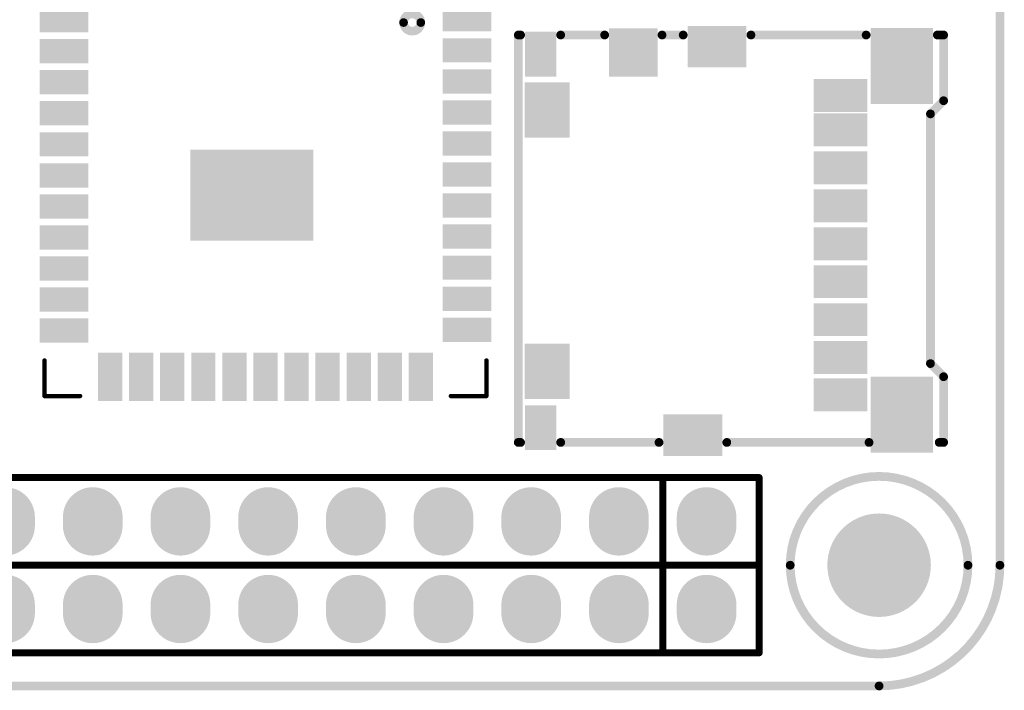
# Model space of a CAD drawing. Header units: millimetres. Extents: x 101.3 to 167.1, y 74.7 to 106.4.
# Tile 5 of 6: x 138.5 to 167.1, y 74.7 to 94.1. Entities that reach past the tile are written whole.
import ezdxf

# ---------------------------------------------------------------- set-up
doc = ezdxf.new("R2010")
doc.units = ezdxf.units.MM
for name, color, linetype in [('BottomLayer', 5, 'Continuous'), ('BottomSolder', 6, 'Continuous'), ('KeepOutLayer', 6, 'Continuous'), ('MultiLayer', 9, 'Continuous'), ('PadHoleLayer', 156, 'Continuous'), ('TopLayer', 1, 'Continuous'), ('TopOverlay', 2, 'Continuous'), ('TopPaste', 8, 'Continuous'), ('TopSolder', 216, 'Continuous')]:
    doc.layers.add(name, color=color, linetype=linetype)

# ---------------------------------------------------------------- blocks, each defined once
blk = doc.blocks.new('TF_SMD_TF_110_3')
at = {"layer": 'TopLayer'}
for points in [[(-1.945, 4.865), (-1.945, 6.065), (-3.145, 4.865), (-3.145, 6.065)], [(0.63, 5.131), (0.63, 6.131), (-0.87, 5.131), (-0.87, 6.131)], [(6.03, 4.068), (6.03, 6.068), (4.43, 4.068), (4.43, 6.068)], [(-4.88, 4.864), (-4.88, 5.964), (-5.58, 4.864), (-5.58, 5.964)], [(4.13, 3.843), (4.13, 4.593), (2.78, 3.843), (2.78, 4.593)], [(-4.495, 3.094), (-4.495, 4.494), (-5.595, 3.094), (-5.595, 4.494)], [(4.13, 2.843), (4.13, 3.593), (2.78, 2.843), (2.78, 3.593)], [(4.13, 1.742), (4.13, 2.492), (2.78, 1.742), (2.78, 2.492)], [(4.13, 0.643), (4.13, 1.393), (2.78, 0.643), (2.78, 1.393)], [(4.13, -0.457), (4.13, 0.293), (2.78, -0.457), (2.78, 0.293)], [(4.13, -1.558), (4.13, -0.807), (2.78, -1.558), (2.78, -0.807)], [(4.13, -2.657), (4.13, -1.907), (2.78, -2.657), (2.78, -1.907)], [(-4.495, -4.482), (-4.495, -3.082), (-5.595, -4.482), (-5.595, -3.082)], [(4.13, -3.757), (4.13, -3.007), (2.78, -3.757), (2.78, -3.007)], [(4.13, -4.837), (4.13, -4.087), (2.78, -4.837), (2.78, -4.087)], [(6.03, -6.032), (6.03, -4.032), (4.43, -6.032), (4.43, -4.032)], [(-4.88, -5.964), (-4.88, -4.864), (-5.58, -5.964), (-5.58, -4.864)], [(-0.07, -6.131), (-0.07, -5.131), (-1.57, -6.131), (-1.57, -5.131)]]:
    blk.add_solid(points, dxfattribs=at)
at = {"layer": 'TopOverlay', "const_width": 0.254}
for points in [[(-5.876, 5.969), (-5.811, 5.969)], [(-5.876, -5.842), (-5.876, 5.969)], [(-4.649, 5.969), (-3.376, 5.969)], [(-1.714, 5.969), (-1.101, 5.969)], [(0.861, 5.969), (4.199, 5.969)], [(6.261, 5.969), (6.443, 5.969)], [(6.443, 4.064), (6.443, 5.969)], [(6.062, 3.683), (6.443, 4.064)], [(6.062, -3.556), (6.062, 3.683)], [(6.062, -3.556), (6.443, -3.937)], [(6.443, -5.842), (6.443, -3.937)], [(-5.876, -5.842), (-5.811, -5.842)], [(-4.649, -5.842), (-1.801, -5.842)], [(0.161, -5.842), (4.284, -5.842)], [(6.316, -5.842), (6.443, -5.842)]]:
    blk.add_lwpolyline(points, dxfattribs=at)
at = {"layer": 'TopOverlay', "const_width": 0.127}
for points in [[(-5.94, 5.969, 1), (-5.813, 5.969, 1)], [(-5.94, 5.969, 1), (-5.813, 5.969, 1)], [(-5.875, 5.969, 1), (-5.748, 5.969, 1)], [(-4.713, 5.969, 1), (-4.586, 5.969, 1)], [(-3.439, 5.969, 1), (-3.312, 5.969, 1)], [(-1.777, 5.969, 1), (-1.65, 5.969, 1)], [(-1.164, 5.969, 1), (-1.037, 5.969, 1)], [(0.798, 5.969, 1), (0.925, 5.969, 1)], [(4.136, 5.969, 1), (4.263, 5.969, 1)], [(6.198, 5.969, 1), (6.325, 5.969, 1)], [(6.379, 5.969, 1), (6.506, 5.969, 1)], [(6.379, 5.969, 1), (6.506, 5.969, 1)], [(6.379, 4.064, 1), (6.506, 4.064, 1)], [(6.379, 4.064, 1), (6.506, 4.064, 1)], [(5.998, 3.683, 1), (6.125, 3.683, 1)], [(5.998, 3.683, 1), (6.125, 3.683, 1)], [(5.998, -3.556, 1), (6.125, -3.556, 1)], [(5.998, -3.556, 1), (6.125, -3.556, 1)], [(6.379, -3.937, 1), (6.506, -3.937, 1)], [(6.379, -3.937, 1), (6.506, -3.937, 1)], [(-5.94, -5.842, 1), (-5.813, -5.842, 1)], [(-5.94, -5.842, 1), (-5.813, -5.842, 1)], [(-5.875, -5.842, 1), (-5.748, -5.842, 1)], [(-4.713, -5.842, 1), (-4.586, -5.842, 1)], [(-1.864, -5.842, 1), (-1.737, -5.842, 1)], [(0.098, -5.842, 1), (0.225, -5.842, 1)], [(4.22, -5.842, 1), (4.347, -5.842, 1)], [(6.252, -5.842, 1), (6.379, -5.842, 1)], [(6.379, -5.842, 1), (6.506, -5.842, 1)], [(6.379, -5.842, 1), (6.506, -5.842, 1)]]:
    blk.add_lwpolyline(points, format="xyb", close=True, dxfattribs=at)
at = {"layer": 'TopPaste'}
for points in [[(-1.945, 4.865), (-1.945, 6.065), (-3.145, 4.865), (-3.145, 6.065)], [(0.63, 5.131), (0.63, 6.131), (-0.87, 5.131), (-0.87, 6.131)], [(6.03, 4.068), (6.03, 6.068), (4.43, 4.068), (4.43, 6.068)], [(-4.88, 4.864), (-4.88, 5.964), (-5.58, 4.864), (-5.58, 5.964)], [(4.13, 3.843), (4.13, 4.593), (2.78, 3.843), (2.78, 4.593)], [(-4.495, 3.094), (-4.495, 4.494), (-5.595, 3.094), (-5.595, 4.494)], [(4.13, 2.843), (4.13, 3.593), (2.78, 2.843), (2.78, 3.593)], [(4.13, 1.742), (4.13, 2.492), (2.78, 1.742), (2.78, 2.492)], [(4.13, 0.643), (4.13, 1.393), (2.78, 0.643), (2.78, 1.393)], [(4.13, -0.457), (4.13, 0.293), (2.78, -0.457), (2.78, 0.293)], [(4.13, -1.558), (4.13, -0.807), (2.78, -1.558), (2.78, -0.807)], [(4.13, -2.657), (4.13, -1.907), (2.78, -2.657), (2.78, -1.907)], [(-4.495, -4.482), (-4.495, -3.082), (-5.595, -4.482), (-5.595, -3.082)], [(4.13, -3.757), (4.13, -3.007), (2.78, -3.757), (2.78, -3.007)], [(4.13, -4.837), (4.13, -4.087), (2.78, -4.837), (2.78, -4.087)], [(6.03, -6.032), (6.03, -4.032), (4.43, -6.032), (4.43, -4.032)], [(-4.88, -5.964), (-4.88, -4.864), (-5.58, -5.964), (-5.58, -4.864)], [(-0.07, -6.131), (-0.07, -5.131), (-1.57, -6.131), (-1.57, -5.131)]]:
    blk.add_solid(points, dxfattribs=at)
at = {"layer": 'TopSolder'}
for points in [[(-4.779, 4.762), (-4.779, 6.066), (-5.682, 4.762), (-5.682, 6.066)], [(-1.843, 4.764), (-1.843, 6.167), (-3.246, 4.764), (-3.246, 6.167)], [(0.732, 5.029), (0.732, 6.232), (-0.971, 5.029), (-0.971, 6.232)], [(6.132, 3.966), (6.132, 6.169), (4.329, 3.966), (4.329, 6.169)], [(-4.393, 2.992), (-4.393, 4.595), (-5.696, 2.992), (-5.696, 4.595)], [(4.232, 3.741), (4.232, 4.694), (2.679, 3.741), (2.679, 4.694)], [(4.232, 2.741), (4.232, 3.694), (2.679, 2.741), (2.679, 3.694)], [(4.232, 1.641), (4.232, 2.594), (2.679, 1.641), (2.679, 2.594)], [(4.232, 0.541), (4.232, 1.494), (2.679, 0.541), (2.679, 1.494)], [(4.232, -0.559), (4.232, 0.394), (2.679, -0.559), (2.679, 0.394)], [(4.232, -1.659), (4.232, -0.706), (2.679, -1.659), (2.679, -0.706)], [(4.232, -2.759), (4.232, -1.806), (2.679, -2.759), (2.679, -1.806)], [(-4.393, -4.584), (-4.393, -2.981), (-5.696, -4.584), (-5.696, -2.981)], [(4.232, -3.859), (4.232, -2.906), (2.679, -3.859), (2.679, -2.906)], [(4.232, -4.939), (4.232, -3.986), (2.679, -4.939), (2.679, -3.986)], [(6.132, -6.134), (6.132, -3.931), (4.329, -6.134), (4.329, -3.931)], [(-4.779, -6.065), (-4.779, -4.762), (-5.682, -6.065), (-5.682, -4.762)], [(0.032, -6.232), (0.032, -5.029), (-1.671, -6.232), (-1.671, -5.029)]]:
    blk.add_solid(points, dxfattribs=at)
blk = doc.blocks.new('QFN44__6223A_SRD_14')
at = {"layer": 'TopLayer'}
for points in [[(-4.25, 6.437), (-4.75, 6.437), (-4.25, 5.237), (-4.75, 5.237)], [(-3.35, 6.437), (-3.85, 6.437), (-3.35, 5.237), (-3.85, 5.237)], [(-2.45, 6.437), (-2.95, 6.437), (-2.45, 5.237), (-2.95, 5.237)], [(-1.55, 6.437), (-2.05, 6.437), (-1.55, 5.237), (-2.05, 5.237)], [(-0.65, 6.437), (-1.15, 6.437), (-0.65, 5.237), (-1.15, 5.237)], [(0.25, 6.437), (-0.25, 6.437), (0.25, 5.237), (-0.25, 5.237)], [(1.15, 6.437), (0.65, 6.437), (1.15, 5.237), (0.65, 5.237)], [(2.05, 6.437), (1.55, 6.437), (2.05, 5.237), (1.55, 5.237)], [(2.95, 6.437), (2.45, 6.437), (2.95, 5.237), (2.45, 5.237)], [(3.35, 5.237), (3.85, 5.237), (3.35, 6.437), (3.85, 6.437)], [(4.25, 5.237), (4.75, 5.237), (4.25, 6.437), (4.75, 6.437)], [(-6.438, 4.725), (-6.438, 4.225), (-5.238, 4.725), (-5.238, 4.225)], [(6.437, 4.25), (6.437, 4.75), (5.237, 4.25), (5.237, 4.75)], [(-6.438, 3.825), (-6.438, 3.325), (-5.238, 3.825), (-5.238, 3.325)], [(6.437, 3.35), (6.437, 3.85), (5.237, 3.35), (5.237, 3.85)], [(-6.438, 2.925), (-6.438, 2.425), (-5.238, 2.925), (-5.238, 2.425)], [(6.437, 2.45), (6.437, 2.95), (5.237, 2.45), (5.237, 2.95)], [(-5.238, 1.525), (-5.238, 2.025), (-6.438, 1.525), (-6.438, 2.025)], [(6.437, 1.55), (6.437, 2.05), (5.237, 1.55), (5.237, 2.05)], [(-1.288, 1.792), (-1.288, -0.648), (2.072, 1.792), (2.072, -0.648)], [(6.437, 0.65), (6.437, 1.15), (5.237, 0.65), (5.237, 1.15)], [(-5.238, 0.625), (-5.238, 1.125), (-6.438, 0.625), (-6.438, 1.125)], [(-5.238, -0.275), (-5.238, 0.225), (-6.438, -0.275), (-6.438, 0.225)], [(6.437, -0.25), (6.437, 0.25), (5.237, -0.25), (5.237, 0.25)], [(-5.238, -1.175), (-5.238, -0.675), (-6.438, -1.175), (-6.438, -0.675)], [(6.437, -1.15), (6.437, -0.65), (5.237, -1.15), (5.237, -0.65)], [(-5.238, -2.075), (-5.238, -1.575), (-6.438, -2.075), (-6.438, -1.575)], [(6.437, -2.05), (6.437, -1.55), (5.237, -2.05), (5.237, -1.55)], [(-5.238, -2.975), (-5.238, -2.475), (-6.438, -2.975), (-6.438, -2.475)], [(6.437, -2.95), (6.437, -2.45), (5.237, -2.95), (5.237, -2.45)], [(-5.238, -3.875), (-5.238, -3.375), (-6.438, -3.875), (-6.438, -3.375)], [(6.437, -3.85), (6.437, -3.35), (5.237, -3.85), (5.237, -3.35)], [(-5.238, -4.775), (-5.238, -4.275), (-6.438, -4.775), (-6.438, -4.275)], [(6.437, -4.75), (6.437, -4.25), (5.237, -4.75), (5.237, -4.25)], [(-4.25, -5.238), (-4.75, -5.238), (-4.25, -6.438), (-4.75, -6.438)], [(-3.35, -5.238), (-3.85, -5.238), (-3.35, -6.438), (-3.85, -6.438)], [(-2.45, -5.238), (-2.95, -5.238), (-2.45, -6.438), (-2.95, -6.438)], [(-1.55, -5.238), (-2.05, -5.238), (-1.55, -6.438), (-2.05, -6.438)], [(-0.65, -5.238), (-1.15, -5.238), (-0.65, -6.438), (-1.15, -6.438)], [(0.25, -5.238), (-0.25, -5.238), (0.25, -6.438), (-0.25, -6.438)], [(1.15, -5.238), (0.65, -5.238), (1.15, -6.438), (0.65, -6.438)], [(2.05, -5.238), (1.55, -5.238), (2.05, -6.438), (1.55, -6.438)], [(2.95, -5.238), (2.45, -5.238), (2.95, -6.438), (2.45, -6.438)], [(3.85, -5.238), (3.35, -5.238), (3.85, -6.438), (3.35, -6.438)], [(4.75, -5.238), (4.25, -5.238), (4.75, -6.438), (4.25, -6.438)]]:
    blk.add_solid(points, dxfattribs=at)
at = {"layer": 'TopOverlay', "const_width": 0.127}
for points in [[(-5.37, 6.397), (-6.4, 6.397)], [(-6.4, 6.397), (-6.4, 5.367)], [(6.4, 6.397), (5.37, 6.397)], [(6.4, 6.397), (6.4, 5.367)], [(-6.4, -6.403), (-6.4, -5.372)], [(-6.35, -5.422), (-6.4, -5.372)], [(-5.37, -6.403), (-6.35, -5.422)], [(6.4, -5.372), (6.4, -6.4)], [(-5.37, -6.403), (-6.4, -6.403)], [(6.4, -6.403), (5.37, -6.403)], [(6.4, -6.4), (6.4, -6.403)]]:
    blk.add_lwpolyline(points, dxfattribs=at)
at = {"layer": 'TopOverlay'}
for points, const_width in [([(-6.432, 6.397, 1), (-6.368, 6.397, 1)], 0.0635), ([(-6.432, 6.397, 1), (-6.368, 6.397, 1)], 0.0635), ([(-5.402, 6.397, 1), (-5.338, 6.397, 1)], 0.0635), ([(5.338, 6.397, 1), (5.402, 6.397, 1)], 0.0635), ([(6.368, 6.397, 1), (6.432, 6.397, 1)], 0.0635), ([(6.368, 6.397, 1), (6.432, 6.397, 1)], 0.0635), ([(-6.432, 5.367, 1), (-6.368, 5.367, 1)], 0.0635), ([(6.368, 5.367, 1), (6.432, 5.367, 1)], 0.0635), ([(-4, -4.43, 1), (-4.5, -4.43, 1)], 0.25), ([(-4.562, -4.43, 1), (-4.437, -4.43, 1)], 0.125), ([(-4.062, -4.43, 1), (-3.937, -4.43, 1)], 0.125), ([(-6.432, -5.372, 1), (-6.368, -5.372, 1)], 0.0635), ([(-6.432, -5.372, 1), (-6.368, -5.372, 1)], 0.0635), ([(-6.382, -5.422, 1), (-6.318, -5.422, 1)], 0.0635), ([(-6.382, -5.422, 1), (-6.318, -5.422, 1)], 0.0635), ([(6.368, -5.372, 1), (6.432, -5.372, 1)], 0.0635), ([(-6.432, -6.403, 1), (-6.368, -6.403, 1)], 0.0635), ([(-6.432, -6.403, 1), (-6.368, -6.403, 1)], 0.0635), ([(-5.402, -6.403, 1), (-5.338, -6.403, 1)], 0.0635), ([(-5.402, -6.403, 1), (-5.338, -6.403, 1)], 0.0635), ([(5.338, -6.403, 1), (5.402, -6.403, 1)], 0.0635), ([(6.368, -6.4, 1), (6.432, -6.4, 1)], 0.0635), ([(6.368, -6.4, 1), (6.432, -6.4, 1)], 0.0635), ([(6.368, -6.403, 1), (6.432, -6.403, 1)], 0.0635), ([(6.368, -6.403, 1), (6.432, -6.403, 1)], 0.0635)]:
    blk.add_lwpolyline(points, format="xyb", close=True, dxfattribs=dict(at, const_width=const_width))
at = {"layer": 'TopPaste'}
for points in [[(-4.25, 6.437), (-4.75, 6.437), (-4.25, 5.237), (-4.75, 5.237)], [(-3.35, 6.437), (-3.85, 6.437), (-3.35, 5.237), (-3.85, 5.237)], [(-2.45, 6.437), (-2.95, 6.437), (-2.45, 5.237), (-2.95, 5.237)], [(-1.55, 6.437), (-2.05, 6.437), (-1.55, 5.237), (-2.05, 5.237)], [(-0.65, 6.437), (-1.15, 6.437), (-0.65, 5.237), (-1.15, 5.237)], [(0.25, 6.437), (-0.25, 6.437), (0.25, 5.237), (-0.25, 5.237)], [(1.15, 6.437), (0.65, 6.437), (1.15, 5.237), (0.65, 5.237)], [(2.05, 6.437), (1.55, 6.437), (2.05, 5.237), (1.55, 5.237)], [(2.95, 6.437), (2.45, 6.437), (2.95, 5.237), (2.45, 5.237)], [(3.35, 5.237), (3.85, 5.237), (3.35, 6.437), (3.85, 6.437)], [(4.25, 5.237), (4.75, 5.237), (4.25, 6.437), (4.75, 6.437)], [(-6.438, 4.725), (-6.438, 4.225), (-5.238, 4.725), (-5.238, 4.225)], [(6.437, 4.25), (6.437, 4.75), (5.237, 4.25), (5.237, 4.75)], [(-6.438, 3.825), (-6.438, 3.325), (-5.238, 3.825), (-5.238, 3.325)], [(6.437, 3.35), (6.437, 3.85), (5.237, 3.35), (5.237, 3.85)], [(-6.438, 2.925), (-6.438, 2.425), (-5.238, 2.925), (-5.238, 2.425)], [(6.437, 2.45), (6.437, 2.95), (5.237, 2.45), (5.237, 2.95)], [(-5.238, 1.525), (-5.238, 2.025), (-6.438, 1.525), (-6.438, 2.025)], [(6.437, 1.55), (6.437, 2.05), (5.237, 1.55), (5.237, 2.05)], [(-1.288, 1.792), (-1.288, -0.648), (2.072, 1.792), (2.072, -0.648)], [(6.437, 0.65), (6.437, 1.15), (5.237, 0.65), (5.237, 1.15)], [(-5.238, 0.625), (-5.238, 1.125), (-6.438, 0.625), (-6.438, 1.125)], [(-5.238, -0.275), (-5.238, 0.225), (-6.438, -0.275), (-6.438, 0.225)], [(6.437, -0.25), (6.437, 0.25), (5.237, -0.25), (5.237, 0.25)], [(-5.238, -1.175), (-5.238, -0.675), (-6.438, -1.175), (-6.438, -0.675)], [(6.437, -1.15), (6.437, -0.65), (5.237, -1.15), (5.237, -0.65)], [(-5.238, -2.075), (-5.238, -1.575), (-6.438, -2.075), (-6.438, -1.575)], [(6.437, -2.05), (6.437, -1.55), (5.237, -2.05), (5.237, -1.55)], [(-5.238, -2.975), (-5.238, -2.475), (-6.438, -2.975), (-6.438, -2.475)], [(6.437, -2.95), (6.437, -2.45), (5.237, -2.95), (5.237, -2.45)], [(-5.238, -3.875), (-5.238, -3.375), (-6.438, -3.875), (-6.438, -3.375)], [(6.437, -3.85), (6.437, -3.35), (5.237, -3.85), (5.237, -3.35)], [(-5.238, -4.775), (-5.238, -4.275), (-6.438, -4.775), (-6.438, -4.275)], [(6.437, -4.75), (6.437, -4.25), (5.237, -4.75), (5.237, -4.25)], [(-4.25, -5.238), (-4.75, -5.238), (-4.25, -6.438), (-4.75, -6.438)], [(-3.35, -5.238), (-3.85, -5.238), (-3.35, -6.438), (-3.85, -6.438)], [(-2.45, -5.238), (-2.95, -5.238), (-2.45, -6.438), (-2.95, -6.438)], [(-1.55, -5.238), (-2.05, -5.238), (-1.55, -6.438), (-2.05, -6.438)], [(-0.65, -5.238), (-1.15, -5.238), (-0.65, -6.438), (-1.15, -6.438)], [(0.25, -5.238), (-0.25, -5.238), (0.25, -6.438), (-0.25, -6.438)], [(1.15, -5.238), (0.65, -5.238), (1.15, -6.438), (0.65, -6.438)], [(2.05, -5.238), (1.55, -5.238), (2.05, -6.438), (1.55, -6.438)], [(2.95, -5.238), (2.45, -5.238), (2.95, -6.438), (2.45, -6.438)], [(3.85, -5.238), (3.35, -5.238), (3.85, -6.438), (3.35, -6.438)], [(4.75, -5.238), (4.25, -5.238), (4.75, -6.438), (4.25, -6.438)]]:
    blk.add_solid(points, dxfattribs=at)
at = {"layer": 'TopSolder'}
for points in [[(-4.148, 6.539), (-4.852, 6.539), (-4.148, 5.136), (-4.852, 5.136)], [(-3.248, 6.539), (-3.952, 6.539), (-3.248, 5.136), (-3.952, 5.136)], [(-2.348, 6.539), (-3.052, 6.539), (-2.348, 5.136), (-3.052, 5.136)], [(-1.448, 6.539), (-2.152, 6.539), (-1.448, 5.136), (-2.152, 5.136)], [(-0.548, 6.539), (-1.252, 6.539), (-0.548, 5.136), (-1.252, 5.136)], [(0.352, 6.539), (-0.352, 6.539), (0.352, 5.136), (-0.352, 5.136)], [(1.252, 6.539), (0.548, 6.539), (1.252, 5.136), (0.548, 5.136)], [(2.152, 6.539), (1.448, 6.539), (2.152, 5.136), (1.448, 5.136)], [(3.052, 6.539), (2.348, 6.539), (3.052, 5.136), (2.348, 5.136)], [(3.248, 5.136), (3.952, 5.136), (3.248, 6.539), (3.952, 6.539)], [(4.148, 5.136), (4.852, 5.136), (4.148, 6.539), (4.852, 6.539)], [(6.539, 4.148), (6.539, 4.852), (5.136, 4.148), (5.136, 4.852)], [(-6.539, 4.827), (-6.539, 4.123), (-5.136, 4.827), (-5.136, 4.123)], [(-6.539, 3.927), (-6.539, 3.223), (-5.136, 3.927), (-5.136, 3.223)], [(6.539, 3.248), (6.539, 3.952), (5.136, 3.248), (5.136, 3.952)], [(-6.539, 3.027), (-6.539, 2.323), (-5.136, 3.027), (-5.136, 2.323)], [(6.539, 2.348), (6.539, 3.052), (5.136, 2.348), (5.136, 3.052)], [(-5.136, 1.423), (-5.136, 2.127), (-6.539, 1.423), (-6.539, 2.127)], [(6.539, 1.448), (6.539, 2.152), (5.136, 1.448), (5.136, 2.152)], [(-1.39, 1.893), (-1.39, -0.75), (2.173, 1.893), (2.173, -0.75)], [(-5.136, 0.523), (-5.136, 1.227), (-6.539, 0.523), (-6.539, 1.227)], [(6.539, 0.548), (6.539, 1.252), (5.136, 0.548), (5.136, 1.252)], [(-5.136, -0.377), (-5.136, 0.327), (-6.539, -0.377), (-6.539, 0.327)], [(6.539, -0.352), (6.539, 0.352), (5.136, -0.352), (5.136, 0.352)], [(6.539, -1.252), (6.539, -0.548), (5.136, -1.252), (5.136, -0.548)], [(-5.136, -1.277), (-5.136, -0.573), (-6.539, -1.277), (-6.539, -0.573)], [(-5.136, -2.177), (-5.136, -1.473), (-6.539, -2.177), (-6.539, -1.473)], [(6.539, -2.152), (6.539, -1.448), (5.136, -2.152), (5.136, -1.448)], [(-5.136, -3.077), (-5.136, -2.373), (-6.539, -3.077), (-6.539, -2.373)], [(6.539, -3.052), (6.539, -2.348), (5.136, -3.052), (5.136, -2.348)], [(-5.136, -3.977), (-5.136, -3.273), (-6.539, -3.977), (-6.539, -3.273)], [(6.539, -3.952), (6.539, -3.248), (5.136, -3.952), (5.136, -3.248)], [(-5.136, -4.877), (-5.136, -4.173), (-6.539, -4.877), (-6.539, -4.173)], [(6.539, -4.852), (6.539, -4.148), (5.136, -4.852), (5.136, -4.148)], [(-4.148, -5.136), (-4.852, -5.136), (-4.148, -6.539), (-4.852, -6.539)], [(-3.248, -5.136), (-3.952, -5.136), (-3.248, -6.539), (-3.952, -6.539)], [(-2.348, -5.136), (-3.052, -5.136), (-2.348, -6.539), (-3.052, -6.539)], [(-1.448, -5.136), (-2.152, -5.136), (-1.448, -6.539), (-2.152, -6.539)], [(-0.548, -5.136), (-1.252, -5.136), (-0.548, -6.539), (-1.252, -6.539)], [(0.352, -5.136), (-0.352, -5.136), (0.352, -6.539), (-0.352, -6.539)], [(1.252, -5.136), (0.548, -5.136), (1.252, -6.539), (0.548, -6.539)], [(2.152, -5.136), (1.448, -5.136), (2.152, -6.539), (1.448, -6.539)], [(3.052, -5.136), (2.348, -5.136), (3.052, -6.539), (2.348, -6.539)], [(3.952, -5.136), (3.248, -5.136), (3.952, -6.539), (3.248, -6.539)], [(4.852, -5.136), (4.148, -5.136), (4.852, -6.539), (4.148, -6.539)]]:
    blk.add_solid(points, dxfattribs=at)
blk = doc.blocks.new('H______20X2_16')
at = {"layer": 'BottomLayer', "const_width": 1.524}
for points in [[(-0.127, 0), (0.127, 0)], [(2.413, 0), (2.667, 0)], [(-0.127, -2.54), (0.127, -2.54)], [(2.413, -2.54), (2.667, -2.54)], [(-0.127, -5.08), (0.127, -5.08)], [(2.413, -5.08), (2.667, -5.08)], [(-0.127, -7.62), (0.127, -7.62)], [(2.413, -7.62), (2.667, -7.62)], [(-0.127, -10.16), (0.127, -10.16)], [(2.413, -10.16), (2.667, -10.16)], [(-0.127, -12.7), (0.127, -12.7)], [(2.413, -12.7), (2.667, -12.7)], [(-0.127, -15.24), (0.127, -15.24)], [(2.413, -15.24), (2.667, -15.24)], [(-0.127, -17.78), (0.127, -17.78)], [(2.413, -17.78), (2.667, -17.78)], [(-0.127, -20.32), (0.127, -20.32)], [(2.413, -20.32), (2.667, -20.32)]]:
    blk.add_lwpolyline(points, dxfattribs=at)
at = {"layer": 'BottomLayer', "const_width": 0.762}
for points in [[(-0.508, 0, 1), (0.254, 0, 1)], [(-0.254, 0, 1), (0.508, 0, 1)], [(2.032, 0, 1), (2.794, 0, 1)], [(2.286, 0, 1), (3.048, 0, 1)], [(-0.508, -2.54, 1), (0.254, -2.54, 1)], [(-0.254, -2.54, 1), (0.508, -2.54, 1)], [(2.032, -2.54, 1), (2.794, -2.54, 1)], [(2.286, -2.54, 1), (3.048, -2.54, 1)], [(-0.508, -5.08, 1), (0.254, -5.08, 1)], [(-0.254, -5.08, 1), (0.508, -5.08, 1)], [(2.032, -5.08, 1), (2.794, -5.08, 1)], [(2.286, -5.08, 1), (3.048, -5.08, 1)], [(-0.508, -7.62, 1), (0.254, -7.62, 1)], [(-0.254, -7.62, 1), (0.508, -7.62, 1)], [(2.032, -7.62, 1), (2.794, -7.62, 1)], [(2.286, -7.62, 1), (3.048, -7.62, 1)], [(-0.508, -10.16, 1), (0.254, -10.16, 1)], [(-0.254, -10.16, 1), (0.508, -10.16, 1)], [(2.032, -10.16, 1), (2.794, -10.16, 1)], [(2.286, -10.16, 1), (3.048, -10.16, 1)], [(-0.508, -12.7, 1), (0.254, -12.7, 1)], [(-0.254, -12.7, 1), (0.508, -12.7, 1)], [(2.032, -12.7, 1), (2.794, -12.7, 1)], [(2.286, -12.7, 1), (3.048, -12.7, 1)], [(-0.508, -15.24, 1), (0.254, -15.24, 1)], [(-0.254, -15.24, 1), (0.508, -15.24, 1)], [(2.032, -15.24, 1), (2.794, -15.24, 1)], [(2.286, -15.24, 1), (3.048, -15.24, 1)], [(-0.508, -17.78, 1), (0.254, -17.78, 1)], [(-0.254, -17.78, 1), (0.508, -17.78, 1)], [(2.032, -17.78, 1), (2.794, -17.78, 1)], [(2.286, -17.78, 1), (3.048, -17.78, 1)], [(-0.508, -20.32, 1), (0.254, -20.32, 1)], [(-0.254, -20.32, 1), (0.508, -20.32, 1)], [(2.032, -20.32, 1), (2.794, -20.32, 1)], [(2.286, -20.32, 1), (3.048, -20.32, 1)]]:
    blk.add_lwpolyline(points, format="xyb", close=True, dxfattribs=at)
at = {"layer": 'BottomSolder', "const_width": 1.7272}
for points in [[(-0.127, 0), (0.127, 0)], [(2.413, 0), (2.667, 0)], [(-0.127, -2.54), (0.127, -2.54)], [(2.413, -2.54), (2.667, -2.54)], [(-0.127, -5.08), (0.127, -5.08)], [(2.413, -5.08), (2.667, -5.08)], [(-0.127, -7.62), (0.127, -7.62)], [(2.413, -7.62), (2.667, -7.62)], [(-0.127, -10.16), (0.127, -10.16)], [(2.413, -10.16), (2.667, -10.16)], [(-0.127, -12.7), (0.127, -12.7)], [(2.413, -12.7), (2.667, -12.7)], [(-0.127, -15.24), (0.127, -15.24)], [(2.413, -15.24), (2.667, -15.24)], [(-0.127, -17.78), (0.127, -17.78)], [(2.413, -17.78), (2.667, -17.78)], [(-0.127, -20.32), (0.127, -20.32)], [(2.413, -20.32), (2.667, -20.32)]]:
    blk.add_lwpolyline(points, dxfattribs=at)
at = {"layer": 'BottomSolder', "const_width": 0.8636}
for points in [[(-0.5588, 0, 1), (0.3048, 0, 1)], [(-0.3048, 0, 1), (0.5588, 0, 1)], [(1.9812, 0, 1), (2.8448, 0, 1)], [(2.2352, 0, 1), (3.0988, 0, 1)], [(-0.5588, -2.54, 1), (0.3048, -2.54, 1)], [(-0.3048, -2.54, 1), (0.5588, -2.54, 1)], [(1.9812, -2.54, 1), (2.8448, -2.54, 1)], [(2.2352, -2.54, 1), (3.0988, -2.54, 1)], [(-0.5588, -5.08, 1), (0.3048, -5.08, 1)], [(-0.3048, -5.08, 1), (0.5588, -5.08, 1)], [(1.9812, -5.08, 1), (2.8448, -5.08, 1)], [(2.2352, -5.08, 1), (3.0988, -5.08, 1)], [(-0.5588, -7.62, 1), (0.3048, -7.62, 1)], [(-0.3048, -7.62, 1), (0.5588, -7.62, 1)], [(1.9812, -7.62, 1), (2.8448, -7.62, 1)], [(2.2352, -7.62, 1), (3.0988, -7.62, 1)], [(-0.5588, -10.16, 1), (0.3048, -10.16, 1)], [(-0.3048, -10.16, 1), (0.5588, -10.16, 1)], [(1.9812, -10.16, 1), (2.8448, -10.16, 1)], [(2.2352, -10.16, 1), (3.0988, -10.16, 1)], [(-0.5588, -12.7, 1), (0.3048, -12.7, 1)], [(-0.3048, -12.7, 1), (0.5588, -12.7, 1)], [(1.9812, -12.7, 1), (2.8448, -12.7, 1)], [(2.2352, -12.7, 1), (3.0988, -12.7, 1)], [(-0.5588, -15.24, 1), (0.3048, -15.24, 1)], [(-0.3048, -15.24, 1), (0.5588, -15.24, 1)], [(1.9812, -15.24, 1), (2.8448, -15.24, 1)], [(2.2352, -15.24, 1), (3.0988, -15.24, 1)], [(-0.5588, -17.78, 1), (0.3048, -17.78, 1)], [(-0.3048, -17.78, 1), (0.5588, -17.78, 1)], [(1.9812, -17.78, 1), (2.8448, -17.78, 1)], [(2.2352, -17.78, 1), (3.0988, -17.78, 1)], [(-0.5588, -20.32, 1), (0.3048, -20.32, 1)], [(-0.3048, -20.32, 1), (0.5588, -20.32, 1)], [(1.9812, -20.32, 1), (2.8448, -20.32, 1)], [(2.2352, -20.32, 1), (3.0988, -20.32, 1)]]:
    blk.add_lwpolyline(points, format="xyb", close=True, dxfattribs=at)
at = {"layer": 'MultiLayer', "const_width": 1.524}
for points in [[(-0.127, 0), (0.127, 0)], [(2.413, 0), (2.667, 0)], [(-0.127, -2.54), (0.127, -2.54)], [(2.413, -2.54), (2.667, -2.54)], [(-0.127, -5.08), (0.127, -5.08)], [(2.413, -5.08), (2.667, -5.08)], [(2.413, -7.62), (2.667, -7.62)], [(-0.127, -10.16), (0.127, -10.16)], [(2.413, -10.16), (2.667, -10.16)], [(-0.127, -12.7), (0.127, -12.7)], [(2.413, -12.7), (2.667, -12.7)], [(-0.127, -15.24), (0.127, -15.24)], [(2.413, -15.24), (2.667, -15.24)], [(-0.127, -17.78), (0.127, -17.78)], [(2.413, -17.78), (2.667, -17.78)], [(-0.127, -20.32), (0.127, -20.32)]]:
    blk.add_lwpolyline(points, dxfattribs=at)
at = {"layer": 'MultiLayer', "const_width": 0.762}
for points in [[(-0.508, 0, 1), (0.254, 0, 1)], [(-0.254, 0, 1), (0.508, 0, 1)], [(2.032, 0, 1), (2.794, 0, 1)], [(2.286, 0, 1), (3.048, 0, 1)], [(-0.508, -2.54, 1), (0.254, -2.54, 1)], [(-0.254, -2.54, 1), (0.508, -2.54, 1)], [(2.032, -2.54, 1), (2.794, -2.54, 1)], [(2.286, -2.54, 1), (3.048, -2.54, 1)], [(-0.508, -5.08, 1), (0.254, -5.08, 1)], [(-0.254, -5.08, 1), (0.508, -5.08, 1)], [(2.032, -5.08, 1), (2.794, -5.08, 1)], [(2.286, -5.08, 1), (3.048, -5.08, 1)], [(2.032, -7.62, 1), (2.794, -7.62, 1)], [(2.286, -7.62, 1), (3.048, -7.62, 1)], [(-0.508, -10.16, 1), (0.254, -10.16, 1)], [(-0.254, -10.16, 1), (0.508, -10.16, 1)], [(2.032, -10.16, 1), (2.794, -10.16, 1)], [(2.286, -10.16, 1), (3.048, -10.16, 1)], [(-0.508, -12.7, 1), (0.254, -12.7, 1)], [(-0.254, -12.7, 1), (0.508, -12.7, 1)], [(2.032, -12.7, 1), (2.794, -12.7, 1)], [(2.286, -12.7, 1), (3.048, -12.7, 1)], [(-0.508, -15.24, 1), (0.254, -15.24, 1)], [(-0.254, -15.24, 1), (0.508, -15.24, 1)], [(2.032, -15.24, 1), (2.794, -15.24, 1)], [(2.286, -15.24, 1), (3.048, -15.24, 1)], [(-0.508, -17.78, 1), (0.254, -17.78, 1)], [(-0.254, -17.78, 1), (0.508, -17.78, 1)], [(2.032, -17.78, 1), (2.794, -17.78, 1)], [(2.286, -17.78, 1), (3.048, -17.78, 1)], [(-0.508, -20.32, 1), (0.254, -20.32, 1)], [(-0.254, -20.32, 1), (0.508, -20.32, 1)]]:
    blk.add_lwpolyline(points, format="xyb", close=True, dxfattribs=at)
at = {"layer": 'PadHoleLayer', "const_width": 0.4445}
for points in [[(-0.22225, 0, 1), (0.22225, 0, 1)], [(2.31775, 0, 1), (2.76225, 0, 1)], [(-0.22225, -2.54, 1), (0.22225, -2.54, 1)], [(2.31775, -2.54, 1), (2.76225, -2.54, 1)], [(-0.22225, -5.08, 1), (0.22225, -5.08, 1)], [(2.31775, -5.08, 1), (2.76225, -5.08, 1)], [(-0.22225, -7.62, 1), (0.22225, -7.62, 1)], [(2.31775, -7.62, 1), (2.76225, -7.62, 1)], [(-0.22225, -10.16, 1), (0.22225, -10.16, 1)], [(2.31775, -10.16, 1), (2.76225, -10.16, 1)], [(-0.22225, -12.7, 1), (0.22225, -12.7, 1)], [(2.31775, -12.7, 1), (2.76225, -12.7, 1)], [(-0.22225, -15.24, 1), (0.22225, -15.24, 1)], [(2.31775, -15.24, 1), (2.76225, -15.24, 1)], [(-0.22225, -17.78, 1), (0.22225, -17.78, 1)], [(2.31775, -17.78, 1), (2.76225, -17.78, 1)], [(-0.22225, -20.32, 1), (0.22225, -20.32, 1)], [(2.31775, -20.32, 1), (2.76225, -20.32, 1)]]:
    blk.add_lwpolyline(points, format="xyb", close=True, dxfattribs=at)
at = {"layer": 'TopLayer', "const_width": 1.524}
for points in [[(-0.127, 0), (0.127, 0)], [(2.413, 0), (2.667, 0)], [(-0.127, -2.54), (0.127, -2.54)], [(2.413, -2.54), (2.667, -2.54)], [(-0.127, -5.08), (0.127, -5.08)], [(2.413, -5.08), (2.667, -5.08)], [(-0.127, -7.62), (0.127, -7.62)], [(2.413, -7.62), (2.667, -7.62)], [(-0.127, -10.16), (0.127, -10.16)], [(2.413, -10.16), (2.667, -10.16)], [(-0.127, -12.7), (0.127, -12.7)], [(2.413, -12.7), (2.667, -12.7)], [(-0.127, -15.24), (0.127, -15.24)], [(2.413, -15.24), (2.667, -15.24)], [(-0.127, -17.78), (0.127, -17.78)], [(2.413, -17.78), (2.667, -17.78)], [(-0.127, -20.32), (0.127, -20.32)], [(2.413, -20.32), (2.667, -20.32)]]:
    blk.add_lwpolyline(points, dxfattribs=at)
at = {"layer": 'TopLayer', "const_width": 0.762}
for points in [[(-0.508, 0, 1), (0.254, 0, 1)], [(-0.254, 0, 1), (0.508, 0, 1)], [(2.032, 0, 1), (2.794, 0, 1)], [(2.286, 0, 1), (3.048, 0, 1)], [(-0.508, -2.54, 1), (0.254, -2.54, 1)], [(-0.254, -2.54, 1), (0.508, -2.54, 1)], [(2.032, -2.54, 1), (2.794, -2.54, 1)], [(2.286, -2.54, 1), (3.048, -2.54, 1)], [(-0.508, -5.08, 1), (0.254, -5.08, 1)], [(-0.254, -5.08, 1), (0.508, -5.08, 1)], [(2.032, -5.08, 1), (2.794, -5.08, 1)], [(2.286, -5.08, 1), (3.048, -5.08, 1)], [(-0.508, -7.62, 1), (0.254, -7.62, 1)], [(-0.254, -7.62, 1), (0.508, -7.62, 1)], [(2.032, -7.62, 1), (2.794, -7.62, 1)], [(2.286, -7.62, 1), (3.048, -7.62, 1)], [(-0.508, -10.16, 1), (0.254, -10.16, 1)], [(-0.254, -10.16, 1), (0.508, -10.16, 1)], [(2.032, -10.16, 1), (2.794, -10.16, 1)], [(2.286, -10.16, 1), (3.048, -10.16, 1)], [(-0.508, -12.7, 1), (0.254, -12.7, 1)], [(-0.254, -12.7, 1), (0.508, -12.7, 1)], [(2.032, -12.7, 1), (2.794, -12.7, 1)], [(2.286, -12.7, 1), (3.048, -12.7, 1)], [(-0.508, -15.24, 1), (0.254, -15.24, 1)], [(-0.254, -15.24, 1), (0.508, -15.24, 1)], [(2.032, -15.24, 1), (2.794, -15.24, 1)], [(2.286, -15.24, 1), (3.048, -15.24, 1)], [(-0.508, -17.78, 1), (0.254, -17.78, 1)], [(-0.254, -17.78, 1), (0.508, -17.78, 1)], [(2.032, -17.78, 1), (2.794, -17.78, 1)], [(2.286, -17.78, 1), (3.048, -17.78, 1)], [(-0.508, -20.32, 1), (0.254, -20.32, 1)], [(-0.254, -20.32, 1), (0.508, -20.32, 1)], [(2.032, -20.32, 1), (2.794, -20.32, 1)], [(2.286, -20.32, 1), (3.048, -20.32, 1)]]:
    blk.add_lwpolyline(points, format="xyb", close=True, dxfattribs=at)
at = {"layer": 'TopOverlay', "const_width": 0.2}
for points in [[(1.27, 1.524), (-1.27, 1.524)], [(-1.27, -49.53), (-1.27, 1.524)], [(1.27, -49.53), (1.27, 1.524)], [(1.27, -49.53), (1.27, 1.524)], [(3.81, 1.524), (1.27, 1.524)], [(3.81, -49.53), (3.81, 1.524)], [(1.27, -1.27), (-1.27, -1.27)], [(3.81, -1.27), (1.27, -1.27)]]:
    blk.add_lwpolyline(points, dxfattribs=at)
at = {"layer": 'TopOverlay', "const_width": 0.1}
for points in [[(-1.32, 1.524, 1), (-1.22, 1.524, 1)], [(-1.32, 1.524, 1), (-1.22, 1.524, 1)], [(1.22, 1.524, 1), (1.32, 1.524, 1)], [(1.22, 1.524, 1), (1.32, 1.524, 1)], [(1.22, 1.524, 1), (1.32, 1.524, 1)], [(1.22, 1.524, 1), (1.32, 1.524, 1)], [(3.76, 1.524, 1), (3.86, 1.524, 1)], [(3.76, 1.524, 1), (3.86, 1.524, 1)], [(-1.32, -1.27, 1), (-1.22, -1.27, 1)], [(1.22, -1.27, 1), (1.32, -1.27, 1)], [(1.22, -1.27, 1), (1.32, -1.27, 1)], [(3.76, -1.27, 1), (3.86, -1.27, 1)]]:
    blk.add_lwpolyline(points, format="xyb", close=True, dxfattribs=at)
at = {"layer": 'TopSolder', "const_width": 1.7272}
for points in [[(-0.127, 0), (0.127, 0)], [(2.413, 0), (2.667, 0)], [(-0.127, -2.54), (0.127, -2.54)], [(2.413, -2.54), (2.667, -2.54)], [(-0.127, -5.08), (0.127, -5.08)], [(2.413, -5.08), (2.667, -5.08)], [(-0.127, -7.62), (0.127, -7.62)], [(2.413, -7.62), (2.667, -7.62)], [(-0.127, -10.16), (0.127, -10.16)], [(2.413, -10.16), (2.667, -10.16)], [(-0.127, -12.7), (0.127, -12.7)], [(2.413, -12.7), (2.667, -12.7)], [(-0.127, -15.24), (0.127, -15.24)], [(2.413, -15.24), (2.667, -15.24)], [(-0.127, -17.78), (0.127, -17.78)], [(2.413, -17.78), (2.667, -17.78)], [(-0.127, -20.32), (0.127, -20.32)], [(2.413, -20.32), (2.667, -20.32)]]:
    blk.add_lwpolyline(points, dxfattribs=at)
at = {"layer": 'TopSolder', "const_width": 0.8636}
for points in [[(-0.5588, 0, 1), (0.3048, 0, 1)], [(-0.3048, 0, 1), (0.5588, 0, 1)], [(1.9812, 0, 1), (2.8448, 0, 1)], [(2.2352, 0, 1), (3.0988, 0, 1)], [(-0.5588, -2.54, 1), (0.3048, -2.54, 1)], [(-0.3048, -2.54, 1), (0.5588, -2.54, 1)], [(1.9812, -2.54, 1), (2.8448, -2.54, 1)], [(2.2352, -2.54, 1), (3.0988, -2.54, 1)], [(-0.5588, -5.08, 1), (0.3048, -5.08, 1)], [(-0.3048, -5.08, 1), (0.5588, -5.08, 1)], [(1.9812, -5.08, 1), (2.8448, -5.08, 1)], [(2.2352, -5.08, 1), (3.0988, -5.08, 1)], [(-0.5588, -7.62, 1), (0.3048, -7.62, 1)], [(-0.3048, -7.62, 1), (0.5588, -7.62, 1)], [(1.9812, -7.62, 1), (2.8448, -7.62, 1)], [(2.2352, -7.62, 1), (3.0988, -7.62, 1)], [(-0.5588, -10.16, 1), (0.3048, -10.16, 1)], [(-0.3048, -10.16, 1), (0.5588, -10.16, 1)], [(1.9812, -10.16, 1), (2.8448, -10.16, 1)], [(2.2352, -10.16, 1), (3.0988, -10.16, 1)], [(-0.5588, -12.7, 1), (0.3048, -12.7, 1)], [(-0.3048, -12.7, 1), (0.5588, -12.7, 1)], [(1.9812, -12.7, 1), (2.8448, -12.7, 1)], [(2.2352, -12.7, 1), (3.0988, -12.7, 1)], [(-0.5588, -15.24, 1), (0.3048, -15.24, 1)], [(-0.3048, -15.24, 1), (0.5588, -15.24, 1)], [(1.9812, -15.24, 1), (2.8448, -15.24, 1)], [(2.2352, -15.24, 1), (3.0988, -15.24, 1)], [(-0.5588, -17.78, 1), (0.3048, -17.78, 1)], [(-0.3048, -17.78, 1), (0.5588, -17.78, 1)], [(1.9812, -17.78, 1), (2.8448, -17.78, 1)], [(2.2352, -17.78, 1), (3.0988, -17.78, 1)], [(-0.5588, -20.32, 1), (0.3048, -20.32, 1)], [(-0.3048, -20.32, 1), (0.5588, -20.32, 1)], [(1.9812, -20.32, 1), (2.8448, -20.32, 1)], [(2.2352, -20.32, 1), (3.0988, -20.32, 1)]]:
    blk.add_lwpolyline(points, format="xyb", close=True, dxfattribs=at)

msp = doc.modelspace()

# ---------------------------------------------------------------- linework, layer by layer
at = {"layer": 'BottomLayer', "const_width": 1.375}
msp.add_lwpolyline([(162.746, 78.331, 1), (164.121, 78.331, 1)], format="xyb", close=True, dxfattribs=at)
at = {"layer": 'BottomSolder', "const_width": 1.477}
msp.add_lwpolyline([(162.696, 78.331, 1), (164.172, 78.331, 1)], format="xyb", close=True, dxfattribs=at)
at = {"layer": 'KeepOutLayer', "const_width": 0.254}
for points in [[(166.934, 78.331), (166.934, 101.331)], [(105.434, 74.831), (163.434, 74.831)]]:
    msp.add_lwpolyline(points, dxfattribs=at)
msp.add_lwpolyline([(166.934, 78.331, -0.414214), (163.434, 74.831)], format="xyb", dxfattribs=at)
at = {"layer": 'KeepOutLayer', "const_width": 0.127}
for points in [[(166.87, 78.331, 1), (166.997, 78.331, 1)], [(166.87, 78.331, 1), (166.997, 78.331, 1)], [(163.37, 74.831, 1), (163.497, 74.831, 1)], [(163.37, 74.831, 1), (163.497, 74.831, 1)]]:
    msp.add_lwpolyline(points, format="xyb", close=True, dxfattribs=at)
at = {"layer": 'MultiLayer', "const_width": 1.375}
msp.add_lwpolyline([(162.746, 78.331, 1), (164.121, 78.331, 1)], format="xyb", close=True, dxfattribs=at)
at = {"layer": 'PadHoleLayer', "const_width": 1.5}
msp.add_lwpolyline([(162.684, 78.331, 1), (164.184, 78.331, 1)], format="xyb", close=True, dxfattribs=at)
at = {"layer": 'TopLayer'}
for points, const_width in [([(166.009, 78.331, 1), (160.859, 78.331, 1)], 0.254), ([(162.746, 78.331, 1), (164.121, 78.331, 1)], 1.375), ([(160.796, 78.331, 1), (160.923, 78.331, 1)], 0.127), ([(165.945, 78.331, 1), (166.072, 78.331, 1)], 0.127)]:
    msp.add_lwpolyline(points, format="xyb", close=True, dxfattribs=dict(at, const_width=const_width))
at = {"layer": 'TopSolder', "const_width": 1.477}
msp.add_lwpolyline([(162.696, 78.331, 1), (164.172, 78.331, 1)], format="xyb", close=True, dxfattribs=at)

# ---------------------------------------------------------------- block references
for name, p, rotation in [('QFN44__6223A_SRD_14', (145.66, 89.632), 180), ('H______20X2_16', (158.437, 79.601), 270)]:
    msp.add_blockref(name, p, dxfattribs=dict(rotation=rotation))
msp.add_blockref('TF_SMD_TF_110_3', (158.86, 87.732))

doc.saveas('drawing.dxf')
